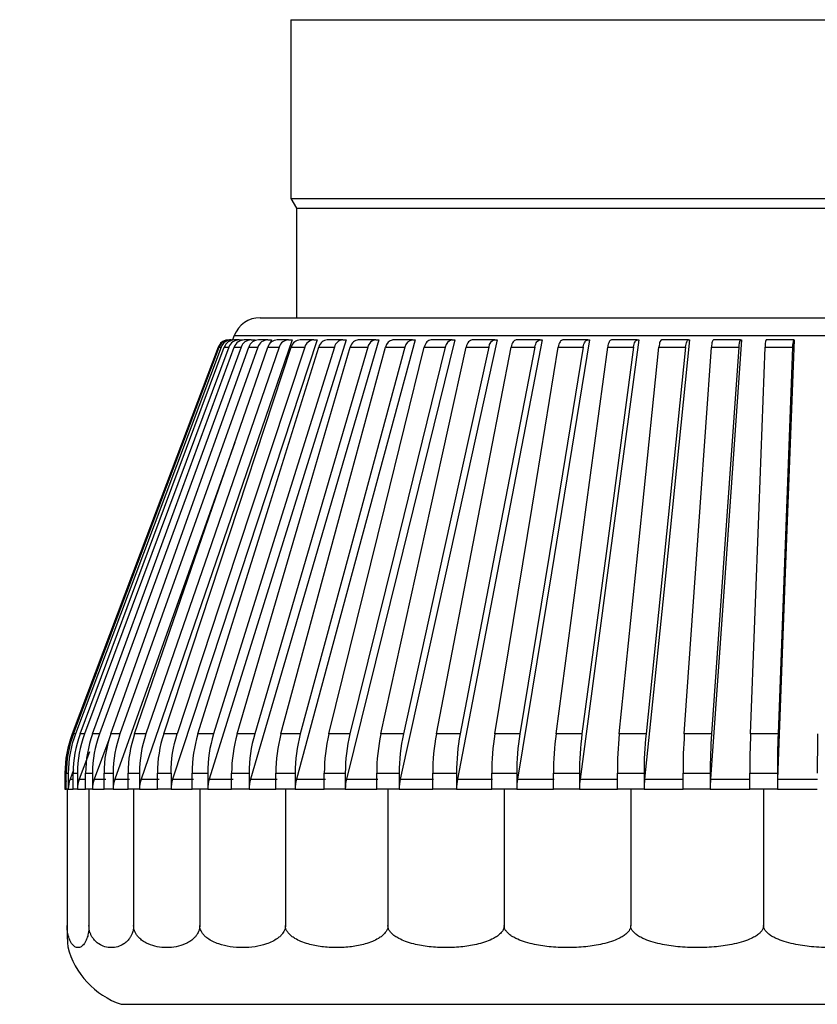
# Model space of a CAD drawing. Header units: millimetres. Extents: x 0 to 838, y 0 to 648.
# Tile 25 of 63: x 141 to 156, y 451 to 468. Entities that reach past the tile are written whole.
import ezdxf

# ---------------------------------------------------------------- set-up
doc = ezdxf.new("R2010")
doc.units = ezdxf.units.MM
doc.header["$LTSCALE"] = 3
doc.layers.add('DIMENSIONS', color=140, linetype='Continuous', lineweight=25)
doc.styles.add('SLDTEXTSTYLE0', font='TXT', dxfattribs={"width": 0.7})
doc.dimstyles.new('SLDDIMSTYLE1', dxfattribs={"dimtxt": 6.474023, "dimasz": 9.906, "dimexe": 0, "dimexo": 0.0625, "dimgap": 1.618506, "dimtad": 0, "dimtih": 1, "dimtoh": 1, "dimdec": 1, "dimrnd": 1e-09, "dimzin": 4, "dimdsep": 46, "dimtxsty": 'SLDTEXTSTYLE0', "dimsah": 1, "dimcen": 0.09, "dimadec": 0, "dimazin": 1, "dimtfac": 1, "dimtdec": 1, "dimtmove": 0, "dimatfit": 0, "dimfxl": 0, "dimfrac": 2, "dimtolj": 1, "dimtzin": 12, "dimarcsym": 0})

# ---------------------------------------------------------------- blocks, each defined once
blk = doc.blocks.new('_D_21')
at = {"layer": 'DIMENSIONS'}
for p, q in [((115.508, 504.382), (115.508, 432.324)), ((125.508, 485.682), (125.508, 432.324)), ((70.173, 441.849), (67.999, 441.849)), ((67.999, 441.849), (67.999, 431.559)), ((89.411, 441.849), (91.585, 441.849)), ((91.585, 441.849), (91.585, 431.559)), ((115.508, 441.849), (98.184, 441.849)), ((125.508, 441.849), (144.558, 441.849)), ((67.999, 431.559), (70.173, 431.559)), ((91.585, 431.559), (89.411, 431.559))]:
    blk.add_line(p, q, dxfattribs=at)
for points in [[(115.508, 441.849), (105.602, 443.373), (105.602, 440.325)], [(125.508, 441.849), (135.414, 440.325), (135.414, 443.373)]]:
    blk.add_solid(points, dxfattribs=at)
at = {"layer": 'DIMENSIONS', "char_height": 6.35, "attachment_point": 1, "style": 'SLDTEXTSTYLE0'}
for s, insert in [('10.0', (70.173, 451.484)), ('0.39', (70.173, 439.745))]:
    blk.add_mtext(s, dxfattribs=dict(at, insert=insert))

msp = doc.modelspace()

# ---------------------------------------------------------------- linework, layer by layer
for p, q in [((146.082871, 468.416732), (146.082871, 465.191732)), ((146.082871, 468.416732), (165.932871, 468.416732)), ((146.082871, 465.191732), (146.182871, 465.018527)), ((146.082871, 465.191732), (165.932871, 465.191732)), ((146.182871, 465.018527), (146.182871, 463.041732)), ((146.182871, 465.018527), (165.832871, 465.018527)), ((145.530093, 463.041732), (166.485649, 463.041732)), ((145.013006, 462.641732), (144.975662, 462.641732)), ((145.062357, 462.718433), (145.033381, 462.641732)), ((145.062357, 462.718433), (166.953385, 462.718433)), ((145.148466, 462.641732), (145.067808, 462.641732)), ((145.148466, 462.641732), (145.220255, 462.641732)), ((145.366572, 462.641732), (145.243214, 462.641732)), ((145.366572, 462.641732), (145.437066, 462.641732)), ((145.437066, 462.641732), (145.431303, 462.625995)), ((145.665665, 462.641732), (145.500546, 462.641732)), ((145.665665, 462.641732), (145.734326, 462.641732)), ((145.734326, 462.641732), (145.714475, 462.586074)), ((146.043469, 462.641732), (145.837845, 462.641732)), ((146.043469, 462.641732), (146.109775, 462.641732)), ((146.497108, 462.641732), (146.252544, 462.641732)), ((146.497108, 462.641732), (146.560554, 462.641732)), ((147.023129, 462.641732), (146.741486, 462.641732)), ((147.023129, 462.641732), (147.083233, 462.641732)), ((147.617529, 462.641732), (147.300952, 462.641732)), ((147.617529, 462.641732), (147.673833, 462.641732)), ((148.275786, 462.641732), (147.926682, 462.641732)), ((148.275786, 462.641732), (148.327861, 462.641732)), ((148.992888, 462.641732), (148.613916, 462.641732)), ((148.992888, 462.641732), (149.040339, 462.641732)), ((149.763378, 462.641732), (149.357421, 462.641732)), ((149.763378, 462.641732), (149.805843, 462.641732)), ((150.581393, 462.641732), (150.151541, 462.641732)), ((150.581393, 462.641732), (150.618549, 462.641732)), ((151.440706, 462.641732), (150.990231, 462.641732)), ((151.440706, 462.641732), (151.47227, 462.641732)), ((152.334778, 462.641732), (151.867108, 462.641732)), ((152.334778, 462.641732), (152.360511, 462.641732)), ((153.256805, 462.641732), (152.775499, 462.641732)), ((153.256805, 462.641732), (153.276509, 462.641732)), ((154.199769, 462.641732), (153.70849, 462.641732)), ((154.199769, 462.641732), (154.213296, 462.641732)), ((155.156494, 462.641732), (154.658981, 462.641732)), ((155.156494, 462.641732), (155.16374, 462.641732)), ((144.773568, 462.512425), (142.136974, 455.534628)), ((144.773568, 462.512425), (144.774102, 462.512425)), ((144.789048, 462.512425), (144.826392, 462.512425)), ((144.883122, 462.512425), (144.96378, 462.512425)), ((145.061862, 462.512425), (145.18522, 462.512425)), ((145.323908, 462.512425), (145.489027, 462.512425)), ((145.667265, 462.512425), (145.872889, 462.512425)), ((146.089321, 462.512425), (146.333885, 462.512425)), ((146.586862, 462.512425), (146.868505, 462.512425)), ((147.156103, 462.512425), (147.472681, 462.512425)), ((147.792712, 462.512425), (148.141815, 462.512425)), ((148.491843, 462.512425), (148.870815, 462.512425)), ((149.248175, 462.512425), (149.654132, 462.512425)), ((150.055953, 462.512425), (150.485804, 462.512425)), ((150.909028, 462.512425), (151.359503, 462.512425)), ((151.800909, 462.512425), (152.268579, 462.512425)), ((152.724807, 462.512425), (153.206113, 462.512425)), ((153.673691, 462.512425), (154.16497, 462.512425)), ((154.64034, 462.512425), (155.137853, 462.512425)), ((142.196635, 455.534628), (142.159291, 455.534628)), ((142.361196, 455.534628), (142.280538, 455.534628)), ((142.629617, 455.534628), (142.506259, 455.534628)), ((142.999854, 455.534628), (142.834735, 455.534628)), ((143.46909, 455.534628), (143.263466, 455.534628)), ((144.033754, 455.534628), (143.78919, 455.534628)), ((144.689548, 455.534628), (144.407906, 455.534628)), ((145.431482, 455.534628), (145.114904, 455.534628)), ((146.253908, 455.534628), (145.904805, 455.534628)), ((147.150567, 455.534628), (146.771596, 455.534628)), ((148.114637, 455.534628), (147.70868, 455.534628)), ((149.138778, 455.534628), (148.708926, 455.534628)), ((150.215197, 455.534628), (149.764722, 455.534628)), ((151.335702, 455.534628), (150.868032, 455.534628)), ((152.491765, 455.534628), (152.010459, 455.534628)), ((153.674588, 455.534628), (153.183309, 455.534628)), ((154.875169, 455.534628), (154.377655, 455.534628)), ((142.796361, 455.430147), (142.535756, 454.718433)), ((142.448691, 455.209405), (142.26561, 454.718433)), ((142.008071, 454.827701), (142.008071, 454.541732)), ((142.030527, 454.827701), (142.067871, 454.827701)), ((142.030527, 454.541732), (142.030527, 454.827701)), ((142.067871, 454.827701), (142.067871, 454.541732)), ((142.164006, 454.88817), (142.10005, 454.718433)), ((142.153105, 454.541732), (142.153105, 454.827701)), ((142.153105, 454.827701), (142.233763, 454.827701)), ((142.233763, 454.827701), (142.233763, 454.541732)), ((142.381126, 454.827701), (142.504484, 454.827701)), ((142.381126, 454.541732), (142.381126, 454.827701)), ((142.504484, 454.827701), (142.504484, 454.541732)), ((142.712855, 454.541732), (142.712855, 454.827701)), ((142.712855, 454.827701), (142.877974, 454.827701)), ((142.877974, 454.827701), (142.877974, 454.541732)), ((143.145766, 454.827701), (143.351391, 454.827701)), ((143.145766, 454.541732), (143.145766, 454.827701)), ((143.351391, 454.827701), (143.351391, 454.541732)), ((143.676567, 454.827701), (143.92113, 454.827701)), ((143.676567, 454.541732), (143.676567, 454.827701)), ((143.92113, 454.827701), (143.92113, 454.541732)), ((144.301215, 454.827701), (144.582858, 454.827701)), ((144.301215, 454.541732), (144.301215, 454.827701)), ((144.582858, 454.827701), (144.582858, 454.541732)), ((145.014959, 454.541732), (145.014959, 454.827701)), ((145.014959, 454.827701), (145.331536, 454.827701)), ((145.331536, 454.827701), (145.331536, 454.541732)), ((145.812365, 454.827701), (146.161468, 454.827701)), ((145.812365, 454.541732), (145.812365, 454.827701)), ((146.161468, 454.827701), (146.161468, 454.541732)), ((146.687365, 454.541732), (146.687365, 454.827701)), ((146.687365, 454.827701), (147.066337, 454.827701)), ((147.066337, 454.827701), (147.066337, 454.541732)), ((147.6333, 454.827701), (148.039257, 454.827701)), ((147.6333, 454.541732), (147.6333, 454.827701)), ((148.039257, 454.827701), (148.039257, 454.541732)), ((148.64297, 454.541732), (148.64297, 454.827701)), ((148.64297, 454.827701), (149.072822, 454.827701)), ((149.072822, 454.827701), (149.072822, 454.541732)), ((149.708692, 454.827701), (150.159167, 454.827701)), ((149.708692, 454.541732), (149.708692, 454.827701)), ((150.159167, 454.827701), (150.159167, 454.541732)), ((150.822354, 454.541732), (150.822354, 454.827701)), ((150.822354, 454.827701), (151.290025, 454.827701)), ((151.290025, 454.827701), (151.290025, 454.541732)), ((151.975482, 454.827701), (152.456788, 454.827701)), ((151.975482, 454.541732), (151.975482, 454.827701)), ((152.456788, 454.827701), (152.456788, 454.541732)), ((153.159298, 454.541732), (153.159298, 454.827701)), ((153.159298, 454.827701), (153.650577, 454.827701)), ((153.650577, 454.827701), (153.650577, 454.541732)), ((154.364793, 454.827701), (154.862306, 454.827701)), ((154.364793, 454.541732), (154.364793, 454.827701)), ((154.862306, 454.827701), (154.862306, 454.541732)), ((142.10005, 454.718433), (142.153105, 454.718433)), ((142.26561, 454.718433), (142.381126, 454.718433)), ((142.535756, 454.718433), (142.743313, 454.718433)), ((142.908433, 454.718433), (143.175181, 454.718433)), ((143.380805, 454.718433), (143.704712, 454.718433)), ((143.949276, 454.718433), (144.327878, 454.718433)), ((144.609521, 454.718433), (145.039936, 454.718433)), ((145.356513, 454.718433), (145.835466, 454.718433)), ((146.18457, 454.718433), (146.708415, 454.718433)), ((147.087387, 454.718433), (147.652138, 454.718433)), ((148.058095, 454.718433), (148.659453, 454.718433)), ((149.089305, 454.718433), (149.722694, 454.718433)), ((150.17317, 454.718433), (150.83377, 454.718433)), ((151.30144, 454.718433), (151.984223, 454.718433)), ((152.465529, 454.718433), (153.165298, 454.718433)), ((153.656578, 454.718433), (154.368008, 454.718433)), ((154.865521, 454.718433), (155.583197, 454.718433)), ((142.008071, 454.541732), (142.030527, 454.541732)), ((142.046973, 454.541732), (142.030527, 454.541732)), ((142.046973, 454.541732), (142.046973, 452.077449)), ((142.067871, 454.541732), (142.046973, 454.541732)), ((142.067871, 454.541732), (142.153105, 454.541732)), ((142.233763, 454.541732), (142.153105, 454.541732)), ((142.233763, 454.541732), (142.381126, 454.541732)), ((142.440642, 454.541732), (142.381126, 454.541732)), ((142.440642, 454.541732), (142.440642, 452.077449)), ((142.504484, 454.541732), (142.440642, 454.541732)), ((142.504484, 454.541732), (142.712855, 454.541732)), ((142.877974, 454.541732), (142.712855, 454.541732)), ((142.877974, 454.541732), (143.145766, 454.541732)), ((143.246544, 454.541732), (143.145766, 454.541732)), ((143.246544, 454.541732), (143.246544, 452.077449)), ((143.351391, 454.541732), (143.246544, 454.541732)), ((143.351391, 454.541732), (143.676567, 454.541732)), ((143.92113, 454.541732), (143.676567, 454.541732)), ((143.92113, 454.541732), (144.301215, 454.541732)), ((144.440192, 454.541732), (144.301215, 454.541732)), ((144.440192, 454.541732), (144.440192, 452.077449)), ((144.582858, 454.541732), (144.440192, 454.541732)), ((144.582858, 454.541732), (145.014959, 454.541732)), ((145.331536, 454.541732), (145.014959, 454.541732)), ((145.331536, 454.541732), (145.812365, 454.541732)), ((145.985319, 454.541732), (145.812365, 454.541732)), ((145.985319, 454.541732), (145.985319, 452.077449)), ((146.161468, 454.541732), (145.985319, 454.541732)), ((146.161468, 454.541732), (146.687365, 454.541732)), ((147.066337, 454.541732), (146.687365, 454.541732)), ((147.066337, 454.541732), (147.6333, 454.541732)), ((147.834975, 454.541732), (147.6333, 454.541732)), ((147.834975, 454.541732), (147.834975, 452.077449)), ((148.039257, 454.541732), (147.834975, 454.541732)), ((148.039257, 454.541732), (148.64297, 454.541732)), ((149.072822, 454.541732), (148.64297, 454.541732)), ((149.072822, 454.541732), (149.708692, 454.541732)), ((149.932961, 454.541732), (149.708692, 454.541732)), ((149.932961, 454.541732), (149.932961, 452.077449)), ((150.159167, 454.541732), (149.932961, 454.541732)), ((150.159167, 454.541732), (150.822354, 454.541732)), ((151.290025, 454.541732), (150.822354, 454.541732)), ((151.290025, 454.541732), (151.975482, 454.541732)), ((152.21553, 454.541732), (151.975482, 454.541732)), ((152.21553, 454.541732), (152.21553, 452.077449)), ((152.456788, 454.541732), (152.21553, 454.541732)), ((152.456788, 454.541732), (153.159298, 454.541732)), ((153.650577, 454.541732), (153.159298, 454.541732)), ((153.650577, 454.541732), (154.364793, 454.541732)), ((154.613327, 454.541732), (154.364793, 454.541732)), ((154.613327, 454.541732), (154.613327, 452.077449)), ((154.862306, 454.541732), (154.613327, 454.541732)), ((154.862306, 454.541732), (155.582794, 454.541732)), ((143.020858, 450.658711), (168.994884, 450.658711))]:
    msp.add_line(p, q)
at = {"flags": 128}
for points in [[(146.109775, 462.641732), (144.663129, 458.441633), (143.380805, 454.718433)], [(146.560554, 462.641732), (145.176298, 458.441633), (143.949276, 454.718433)], [(147.083233, 462.641732), (145.771901, 458.441633), (144.609521, 454.718433)], [(147.673833, 462.641732), (146.445406, 458.441633), (145.356513, 454.718433)], [(148.327861, 462.641732), (147.191688, 458.441633), (146.18457, 454.718433)], [(149.040339, 462.641732), (148.005066, 458.441633), (147.087387, 454.718433)], [(149.805843, 462.641732), (148.87935, 458.441633), (148.058095, 454.718433)], [(150.618549, 462.641732), (149.807886, 458.441633), (149.089305, 454.718433)], [(151.47227, 462.641732), (150.783608, 458.441633), (150.17317, 454.718433)], [(150.485804, 462.512425), (150.492337, 462.5398), (150.500901, 462.564936), (150.511301, 462.587261), (150.523299, 462.606265), (150.536622, 462.621514), (150.550966, 462.632662), (150.566004, 462.639453), (150.581393, 462.641732)], [(152.360511, 462.641732), (151.79909, 458.441633), (151.30144, 454.718433)], [(151.359503, 462.512425), (151.365053, 462.5398), (151.372328, 462.564936), (151.381163, 462.587261), (151.391356, 462.606265), (151.402674, 462.621514), (151.414859, 462.632662), (151.427634, 462.639453), (151.440706, 462.641732)], [(152.268579, 462.512425), (152.273104, 462.5398), (152.279035, 462.564936), (152.286237, 462.587261), (152.294547, 462.606265), (152.303773, 462.621514), (152.313707, 462.632662), (152.324121, 462.639453), (152.334778, 462.641732)], [(153.276509, 462.641732), (152.846603, 458.441633), (152.465529, 454.718433)], [(153.206113, 462.512425), (153.209578, 462.5398), (153.21412, 462.564936), (153.219635, 462.587261), (153.225998, 462.606265), (153.233064, 462.621514), (153.24067, 462.632662), (153.248645, 462.639453), (153.256805, 462.641732)], [(154.213296, 462.641732), (153.918176, 458.441633), (153.656578, 454.718433)], [(155.16374, 462.641732), (155.005652, 458.441633), (154.865521, 454.718433)], [(144.774102, 462.512425), (143.366205, 458.786927), (142.137185, 455.534628)], [(142.159291, 455.534628), (143.699684, 459.621979), (144.789048, 462.512425)], [(144.826392, 462.512425), (143.422318, 458.786927), (142.196635, 455.534628)], [(142.280538, 455.534628), (143.805015, 459.621979), (144.883122, 462.512425)], [(144.96378, 462.512425), (143.574214, 458.786927), (142.361196, 455.534628)], [(142.506259, 455.534628), (144.003216, 459.621978), (145.061862, 462.512425)], [(145.18522, 462.512425), (143.820738, 458.786927), (142.629617, 455.534628)], [(142.834735, 455.534628), (144.29278, 459.621979), (145.323908, 462.512425)], [(145.489027, 462.512425), (144.160013, 458.786927), (142.999854, 455.534628)], [(143.263466, 455.534628), (144.671503, 459.621979), (145.667265, 462.512425)], [(145.872889, 462.512425), (144.589458, 458.786927), (143.46909, 455.534628)], [(143.78919, 455.534628), (145.136503, 459.621979), (146.089321, 462.512425)], [(146.333885, 462.512425), (145.105804, 458.786927), (144.033754, 455.534628)], [(144.407906, 455.534628), (145.68424, 459.621978), (146.586862, 462.512425)], [(146.868505, 462.512425), (145.705121, 458.786927), (144.689548, 455.534628)], [(145.114904, 455.534628), (146.310547, 459.621979), (147.156103, 462.512425)], [(147.472681, 462.512425), (146.382848, 458.786927), (145.431482, 455.534628)], [(145.904805, 455.534628), (147.010655, 459.621979), (147.792712, 462.512425)], [(148.141815, 462.512425), (147.133828, 458.786927), (146.253908, 455.534628)], [(146.771596, 455.534628), (147.779239, 459.621979), (148.491843, 462.512425)], [(148.870815, 462.512425), (147.952344, 458.786927), (147.150567, 455.534628)], [(147.70868, 455.534628), (148.610447, 459.621979), (149.248175, 462.512425)], [(149.654132, 462.512425), (148.832168, 458.786927), (148.114637, 455.534628)], [(148.708926, 455.534628), (149.497953, 459.621979), (150.055953, 462.512425)], [(150.485804, 462.512425), (149.766603, 458.786927), (149.138778, 455.534628)], [(149.764722, 455.534628), (150.435005, 459.621979), (150.909028, 462.512425)], [(151.359503, 462.512425), (150.748538, 458.786927), (150.215197, 455.534628)], [(150.868032, 455.534628), (151.414469, 459.621979), (151.800909, 462.512425)], [(152.268579, 462.512425), (151.770499, 458.786927), (151.335702, 455.534628)], [(152.010459, 455.534628), (152.428892, 459.621979), (152.724807, 462.512425)], [(153.206113, 462.512425), (152.82471, 458.786927), (152.491765, 455.534628)], [(153.183309, 455.534628), (153.470553, 459.621979), (153.673691, 462.512425)], [(154.16497, 462.512425), (153.903146, 458.786927), (153.674588, 455.534628)], [(154.377655, 455.534628), (154.531524, 459.621979), (154.64034, 462.512425)], [(155.137853, 462.512425), (154.997601, 458.786927), (154.875169, 455.534628)], [(145.074123, 460.790682), (144.236301, 458.441633), (142.908433, 454.718433)]]:
    msp.add_lwpolyline(points, dxfattribs=at)
for centre, radius, start, end in [((145.530093, 462.541732), 0.5, 90, 159.3045524), ((144.960658, 462.441732), 0.2, 97.2029204, 159.3006898), ((145.013145, 462.442219), 0.199514, 90.0399952, 159.3971643), ((145.149172, 462.444179), 0.197554, 90.2048582, 159.7905103), ((145.368273, 462.447521), 0.194219, 90.5017739, 160.4773579), ((145.668805, 462.452143), 0.189615, 90.9487692, 161.4630017), ((146.048519, 462.457905), 0.183897, 91.5735274, 162.7541326), ((146.504579, 462.46463), 0.177259, 92.4157311, 164.3576825), ((147.033594, 462.472116), 0.169939, 93.5304805, 166.278861), ((147.631648, 462.480135), 0.162213, 94.9931153, 168.51789), ((147.945244, 462.488447), 0.154405, 96.904266, 171.0662453), ((148.294352, 462.488442), 0.154411, 96.9059287, 171.0645825), ((149.016903, 462.496786), 0.146923, 99.4073781, 173.8894498), ((149.794173, 462.504912), 0.140243, 102.6846375, 176.9291872), ((154.341399, 462.534281), 0.177777, 142.8132747, 187.0619478), ((154.930024, 462.536662), 0.290697, 158.8111147, 184.7825667), ((155.427684, 462.536641), 0.290841, 158.8176756, 184.7760058), ((144.007922, 454.8277), 1.999851, 159.2990444, 179.9999703), ((144.035194, 454.82775), 2.004667, 159.3525938, 180.001414), ((144.072551, 454.827748), 2.00468, 159.3526616, 180.0013462), ((144.176322, 454.827938), 2.023216, 159.5560959, 180.0067288), ((144.257008, 454.827933), 2.023245, 159.5562425, 180.0065822), ((144.437408, 454.828258), 2.056282, 159.9086476, 180.0155289), ((144.560812, 454.82825), 2.056328, 159.9088722, 180.0153043), ((144.818157, 454.8287), 2.105302, 160.4086274, 180.0271864), ((144.98334, 454.828689), 2.105366, 160.4089287, 180.0268851), ((145.318282, 454.82925), 2.172516, 161.0536562, 180.0408561), ((145.523991, 454.829236), 2.172601, 161.0540324, 180.04048), ((146.677341, 454.830607), 2.376127, 162.7651343, 180.0700729), ((146.959125, 454.830585), 2.376269, 162.7656529, 180.0695543), ((147.539057, 454.831372), 2.524101, 163.8223658, 180.0833441), ((147.855815, 454.831347), 2.524282, 163.8229509, 180.082759), ((148.527534, 454.832166), 2.715172, 165.0060349, 180.0942222), ((148.876869, 454.832135), 2.715404, 165.0066827, 180.0935745), ((149.651861, 454.832963), 2.9645, 166.3087915, 180.1017082), ((150.031135, 454.832927), 2.964802, 166.3094974, 180.1010023), ((150.929197, 454.83374), 3.295903, 167.7220617, 180.1049941), ((151.335557, 454.833697), 3.296305, 167.7228207, 180.1042351), ((152.391834, 454.834474), 3.748869, 169.2360128, 180.1035273), ((152.822241, 454.834423), 3.749424, 169.2368196, 180.1027205), ((154.102439, 454.835144), 4.393753, 170.8395538, 180.0970596), ((154.553718, 454.83508), 4.394557, 170.8404021, 180.0962113), ((156.191324, 454.835729), 5.368976, 172.5203777, 180.0856769), ((156.660247, 454.835648), 5.370228, 172.5212611, 180.0847935), ((158.964723, 454.836216), 6.989247, 174.2650525, 180.0698037), ((159.448223, 454.836107), 6.99144, 174.2659637, 180.0688924), ((163.315964, 454.836596), 10.15667, 176.0591601, 180.0501823), ((163.811986, 454.836435), 10.161413, 176.0600919, 180.0492504), ((173.293075, 454.836893), 18.928284, 177.8874833, 180.0278254), ((173.807313, 454.836589), 18.945008, 177.8884281, 180.0268805), ((305.757524, 454.838043), 150.174731, 179.73423281, 180.00394587), ((142.508036, 454.541732), 0.499965, 162.7624766, 179.9999448), ((142.569041, 454.541744), 0.501169, 159.3565122, 180.0013712), ((142.739572, 454.541791), 0.505809, 159.5600269, 180.006636), ((143.018563, 454.54187), 0.514079, 159.912565, 180.0153846), ((143.404311, 454.54198), 0.526337, 160.4125048, 180.0269898), ((143.894535, 454.542117), 0.543144, 161.0574666, 180.0406072), ((144.486453, 454.542277), 0.565323, 161.8442452, 180.0552244), ((145.176915, 454.542455), 0.594058, 162.7687287, 180.0697224), ((145.962594, 454.542646), 0.631058, 163.8258107, 180.0829464), ((146.840303, 454.542843), 0.678836, 165.0093026, 180.0937808), ((147.807516, 454.543042), 0.74118, 166.3118547, 180.1012277), ((148.863304, 454.543235), 0.824049, 167.7248937, 180.1044799), ((150.010137, 454.543417), 0.937317, 169.2385881, 180.1029853), ((151.257745, 454.543583), 1.098579, 170.8418485, 180.0964964), ((152.632482, 454.543726), 1.342459, 172.5223698, 180.0850993), ((154.204464, 454.543844), 1.747678, 174.2667226, 180.0692185), ((156.19051, 454.543931), 2.539934, 176.0604919, 180.0495962), ((159.596986, 454.543984), 4.73468, 177.8884639, 180.0272446), ((143.507871, 452.077449), 1.5, 194.6826666, 251.0540942)]:
    msp.add_arc(centre, radius, start, end)
for points, knots in [([(144.975662, 462.641732), (144.935436, 462.641732), (144.895298, 462.629183), (144.829129, 462.583337), (144.803242, 462.55014), (144.789048, 462.512425)], [0, 0, 0, 0, 0.5, 0.5, 1, 1, 1, 1]), ([(145.067808, 462.641732), (145.027978, 462.641732), (144.988237, 462.629183), (144.922744, 462.583337), (144.897136, 462.55014), (144.883122, 462.512425)], [0, 0, 0, 0, 0.5, 0.5, 1, 1, 1, 1]), ([(145.243214, 462.641732), (145.204084, 462.641732), (145.165042, 462.629183), (145.100723, 462.583337), (145.075588, 462.55014), (145.061862, 462.512425)], [0, 0, 0, 0, 0.5, 0.5, 1, 1, 1, 1]), ([(145.500546, 462.641732), (145.462413, 462.641732), (145.424367, 462.629183), (145.361712, 462.583337), (145.337243, 462.55014), (145.323908, 462.512425)], [0, 0, 0, 0, 0.5, 0.5, 1, 1, 1, 1]), ([(145.837845, 462.641732), (145.801, 462.641732), (145.764239, 462.629183), (145.703726, 462.583337), (145.680106, 462.55014), (145.667265, 462.512425)], [0, 0, 0, 0, 0.5, 0.5, 1, 1, 1, 1]), ([(146.252544, 462.641732), (146.217267, 462.641732), (146.182072, 462.629183), (146.12416, 462.583337), (146.101571, 462.55014), (146.089321, 462.512425)], [0, 0, 0, 0, 0.5, 0.5, 1, 1, 1, 1]), ([(146.741486, 462.641732), (146.708046, 462.641732), (146.674684, 462.629183), (146.619814, 462.583337), (146.598428, 462.55014), (146.586862, 462.512425)], [0, 0, 0, 0, 0.5, 0.5, 1, 1, 1, 1]), ([(147.300952, 462.641732), (147.269603, 462.641732), (147.238328, 462.629183), (147.186918, 462.583337), (147.166897, 462.55014), (147.156103, 462.512425)], [0, 0, 0, 0, 0.5, 0.5, 1, 1, 1, 1]), ([(148.613916, 462.641732), (148.587447, 462.641732), (148.561043, 462.629183), (148.517697, 462.583337), (148.500852, 462.55014), (148.491843, 462.512425)], [0, 0, 0, 0, 0.5, 0.5, 1, 1, 1, 1]), ([(149.357421, 462.641732), (149.333704, 462.641732), (149.310047, 462.629183), (149.271244, 462.583337), (149.256186, 462.55014), (149.248175, 462.512425)], [0, 0, 0, 0, 0.5, 0.5, 1, 1, 1, 1]), ([(150.151541, 462.641732), (150.130756, 462.641732), (150.110026, 462.629183), (150.076061, 462.583337), (150.062904, 462.55014), (150.055953, 462.512425)], [0, 0, 0, 0, 0.5, 0.5, 1, 1, 1, 1]), ([(150.990231, 462.641732), (150.972537, 462.641732), (150.95489, 462.629183), (150.926022, 462.583337), (150.914867, 462.55014), (150.909028, 462.512425)], [0, 0, 0, 0, 0.5, 0.5, 1, 1, 1, 1]), ([(151.867108, 462.641732), (151.852639, 462.641732), (151.838211, 462.629183), (151.81466, 462.583337), (151.805591, 462.55014), (151.800909, 462.512425)], [0, 0, 0, 0, 0.5, 0.5, 1, 1, 1, 1]), ([(152.775499, 462.641732), (152.764366, 462.641732), (152.753266, 462.629183), (152.73521, 462.583337), (152.728296, 462.55014), (152.724807, 462.512425)], [0, 0, 0, 0, 0.5, 0.5, 1, 1, 1, 1]), ([(153.70849, 462.641732), (153.700777, 462.641732), (153.69309, 462.629183), (153.680668, 462.583337), (153.675962, 462.55014), (153.673691, 462.512425)], [0, 0, 0, 0, 0.5, 0.5, 1, 1, 1, 1]), ([(142.046973, 452.077449), (142.046988, 452.065138), (142.047017, 452.039756), (142.047312, 451.98758), (142.048254, 451.91214), (142.05035, 451.816747), (142.054456, 451.719908), (142.057945, 451.706402), (142.060051, 451.698251)], [0, 0, 0, 0, 0.031318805, 0.064572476, 0.143767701, 0.288066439, 0.570343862, 1, 1, 1, 1]), ([(142.440642, 452.077449), (142.440479, 452.06514), (142.440143, 452.039761), (142.437458, 452.002828), (142.433262, 451.966919), (142.426744, 451.927063), (142.416964, 451.885162), (142.401373, 451.836036), (142.379912, 451.78676), (142.345365, 451.732925), (142.299732, 451.690791), (142.243595, 451.676265), (142.188169, 451.69078), (142.142031, 451.732951), (142.107732, 451.787009), (142.08622, 451.83602), (142.070685, 451.885568), (142.060244, 451.930531), (142.052791, 451.977367), (142.047914, 452.026202), (142.047277, 452.06093), (142.046973, 452.077449)], [0, 0, 0, 0, 0.013604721, 0.028049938, 0.044171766, 0.062578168, 0.090930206, 0.125409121, 0.182162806, 0.248204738, 0.369138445, 0.500188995, 0.631523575, 0.752187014, 0.818110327, 0.874791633, 0.908920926, 0.937992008, 0.961679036, 0.981771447, 1, 1, 1, 1]), ([(143.246544, 452.077449), (143.246209, 452.06514), (143.245518, 452.039761), (143.240017, 452.002828), (143.231431, 451.966919), (143.218027, 451.927063), (143.198022, 451.885162), (143.166168, 451.836036), (143.122158, 451.78676), (143.051556, 451.732925), (142.957853, 451.690791), (142.843283, 451.676265), (142.729437, 451.69078), (142.635263, 451.732951), (142.564989, 451.787009), (142.520998, 451.83602), (142.48919, 451.885568), (142.467812, 451.930531), (142.452532, 451.977367), (142.442552, 452.026202), (142.441258, 452.06093), (142.440642, 452.077449)], [0, 0, 0, 0, 0.013604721, 0.028049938, 0.044171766, 0.062578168, 0.090930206, 0.125409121, 0.182162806, 0.248204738, 0.369138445, 0.500188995, 0.631523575, 0.752187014, 0.818110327, 0.874791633, 0.908920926, 0.937992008, 0.961679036, 0.981771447, 1, 1, 1, 1]), ([(144.440192, 452.077449), (144.439695, 452.06514), (144.438671, 452.039761), (144.43052, 452.002828), (144.417805, 451.966919), (144.397923, 451.927063), (144.368301, 451.885162), (144.321152, 451.836036), (144.25593, 451.78676), (144.151419, 451.732925), (144.012493, 451.690791), (143.84297, 451.676265), (143.674163, 451.69078), (143.534816, 451.732951), (143.4307, 451.787009), (143.365569, 451.83602), (143.318453, 451.885568), (143.286788, 451.930531), (143.264146, 451.977367), (143.249365, 452.026202), (143.247453, 452.06093), (143.246544, 452.077449)], [0, 0, 0, 0, 0.013604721, 0.028049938, 0.044171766, 0.062578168, 0.090930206, 0.125409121, 0.182162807, 0.248204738, 0.369138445, 0.500188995, 0.631523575, 0.752187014, 0.818110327, 0.874791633, 0.908920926, 0.937992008, 0.961679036, 0.981771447, 1, 1, 1, 1]), ([(145.985319, 452.077449), (145.984675, 452.06514), (145.983348, 452.039761), (145.972795, 452.002828), (145.956337, 451.966919), (145.930582, 451.927063), (145.892242, 451.885162), (145.831232, 451.836036), (145.74678, 451.78676), (145.611534, 451.732925), (145.431606, 451.690791), (145.212282, 451.676265), (144.993642, 451.69078), (144.813356, 451.732951), (144.678563, 451.787009), (144.594269, 451.83602), (144.533278, 451.885568), (144.492287, 451.930531), (144.462972, 451.977367), (144.443838, 452.026202), (144.441367, 452.06093), (144.440192, 452.077449)], [0, 0, 0, 0, 0.013604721, 0.028049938, 0.044171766, 0.062578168, 0.090930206, 0.125409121, 0.182162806, 0.248204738, 0.369138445, 0.500188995, 0.631523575, 0.752187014, 0.818110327, 0.874791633, 0.908920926, 0.937992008, 0.961679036, 0.981771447, 1, 1, 1, 1]), ([(147.834975, 452.077449), (147.834204, 452.06514), (147.832615, 452.039761), (147.819981, 452.002828), (147.800281, 451.966919), (147.769433, 451.927063), (147.723542, 451.885162), (147.650523, 451.836036), (147.549407, 451.78676), (147.387537, 451.732925), (147.172073, 451.690791), (146.909612, 451.676265), (146.647784, 451.69078), (146.432036, 451.732951), (146.270661, 451.787009), (146.169766, 451.83602), (146.096753, 451.885568), (146.047682, 451.930531), (146.012583, 451.977367), (145.989679, 452.026202), (145.986724, 452.06093), (145.985319, 452.077449)], [0, 0, 0, 0, 0.013604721, 0.0280499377, 0.0441717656, 0.0625781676, 0.0909302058, 0.1254091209, 0.1821628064, 0.2482047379, 0.369138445, 0.5001889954, 0.6315235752, 0.7521870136, 0.8181103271, 0.8747916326, 0.9089209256, 0.9379920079, 0.9616790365, 0.9817714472, 1, 1, 1, 1]), ([(149.932961, 452.077449), (149.932086, 452.06514), (149.930283, 452.039761), (149.915952, 452.002828), (149.893607, 451.966919), (149.858606, 451.927063), (149.806557, 451.885162), (149.723748, 451.836036), (149.60904, 451.78676), (149.425464, 451.732925), (149.181012, 451.690791), (148.883388, 451.676265), (148.586327, 451.69078), (148.341672, 451.732951), (148.15862, 451.787009), (148.044189, 451.83602), (147.961371, 451.885568), (147.905712, 451.930531), (147.865896, 451.977367), (147.839918, 452.026202), (147.836568, 452.06093), (147.834975, 452.077449)], [0, 0, 0, 0, 0.013604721, 0.028049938, 0.044171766, 0.062578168, 0.090930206, 0.125409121, 0.182162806, 0.248204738, 0.369138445, 0.500188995, 0.631523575, 0.752187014, 0.818110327, 0.874791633, 0.908920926, 0.937992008, 0.961679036, 0.981771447, 1, 1, 1, 1]), ([(152.21553, 452.077449), (152.214578, 452.06514), (152.212615, 452.039761), (152.197023, 452.002828), (152.172713, 451.966919), (152.134621, 451.927063), (152.077995, 451.885162), (151.987913, 451.836036), (151.863098, 451.78676), (151.663394, 451.732925), (151.397381, 451.690791), (151.073638, 451.676265), (150.750369, 451.69078), (150.484242, 451.732951), (150.285073, 451.787009), (150.160584, 451.83602), (150.070479, 451.885568), (150.009922, 451.930531), (149.966599, 451.977367), (149.938335, 452.026202), (149.934694, 452.06093), (149.932961, 452.077449)], [0, 0, 0, 0, 0.013604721, 0.028049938, 0.044171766, 0.062578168, 0.090930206, 0.125409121, 0.182162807, 0.248204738, 0.369138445, 0.500188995, 0.631523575, 0.752187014, 0.818110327, 0.874791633, 0.908920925, 0.937992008, 0.961679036, 0.981771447, 1, 1, 1, 1]), ([(154.613327, 452.077449), (154.612327, 452.06514), (154.610265, 452.039761), (154.593884, 452.002828), (154.568348, 451.966919), (154.528322, 451.927063), (154.468841, 451.885162), (154.374222, 451.836036), (154.243094, 451.78676), (154.033328, 451.732925), (153.753838, 451.690791), (153.413812, 451.676265), (153.074159, 451.69078), (152.794645, 451.732951), (152.585412, 451.787009), (152.454646, 451.83602), (152.359991, 451.885568), (152.296377, 451.930531), (152.250863, 451.977367), (152.221173, 452.026202), (152.217349, 452.06093), (152.21553, 452.077449)], [0, 0, 0, 0, 0.013604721, 0.028049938, 0.044171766, 0.062578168, 0.090930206, 0.125409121, 0.182162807, 0.248204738, 0.369138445, 0.500188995, 0.631523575, 0.752187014, 0.818110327, 0.874791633, 0.908920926, 0.937992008, 0.961679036, 0.981771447, 1, 1, 1, 1]), ([(157.053497, 452.077449), (157.052479, 452.06514), (157.05038, 452.039761), (157.033709, 452.002828), (157.007722, 451.966919), (156.966979, 451.927063), (156.90645, 451.885162), (156.810169, 451.836036), (156.676711, 451.78676), (156.463259, 451.732925), (156.178782, 451.690791), (155.832805, 451.676265), (155.487087, 451.69078), (155.20268, 451.732951), (154.989739, 451.787009), (154.856671, 451.83602), (154.760343, 451.885568), (154.695603, 451.930531), (154.649282, 451.977367), (154.619067, 452.026202), (154.615178, 452.06093), (154.613327, 452.077449)], [0, 0, 0, 0, 0.013604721, 0.028049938, 0.044171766, 0.062578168, 0.090930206, 0.125409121, 0.182162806, 0.248204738, 0.369138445, 0.500188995, 0.631523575, 0.752187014, 0.818110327, 0.874791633, 0.908920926, 0.937992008, 0.961679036, 0.981771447, 1, 1, 1, 1])]:
    msp.add_open_spline(points, degree=3, knots=knots)
for points in [[(143.78919, 455.534628), (143.714564, 455.309328), (143.676199, 455.068548), (143.676567, 454.827701)], [(143.92113, 454.827701), (143.921522, 455.068548), (143.959877, 455.309328), (144.033754, 455.534628)]]:
    msp.add_open_spline(points, degree=3)

# ---------------------------------------------------------------- dimensions: what is measured, and where the dimension line sits
at = {"layer": 'DIMENSIONS'}
dim = msp.add_linear_dim(base=(115.507871, 441.848597), p1=(125.507871, 489.491732), p2=(115.507871, 508.191732), dimstyle='SLDDIMSTYLE1', dxfattribs=at)
dim.commit()
dim.dimension.update_dxf_attribs({"geometry": '_D_21', "text_midpoint": (79.792003, 441.848597), "dimtype": 160})

doc.saveas('drawing.dxf')
